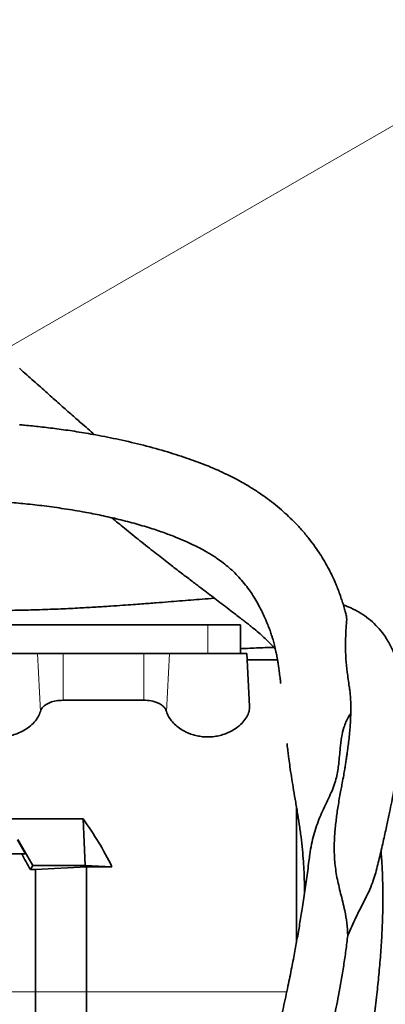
# Model space of a CAD drawing. Header units: millimetres. Extents: x 0 to 14900, y 0 to 10500.
# Tile 43 of 54: x 11425 to 11565, y 6769 to 7147. Entities that reach past the tile are written whole.
import ezdxf

# ---------------------------------------------------------------- set-up
doc = ezdxf.new("R2010")
doc.units = ezdxf.units.MM
doc.header["$LTSCALE"] = 25
doc.styles.add('SLDTEXTSTYLE0', font='TXT', dxfattribs={"width": 0.605})
doc.dimstyles.new('SLDDIMSTYLE2', dxfattribs={"dimtxt": 87.5, "dimasz": 87.5, "dimexe": 0, "dimexo": 0.0625, "dimgap": 21.875, "dimtad": 1, "dimdec": 1, "dimrnd": 1e-09, "dimzin": 12, "dimdsep": 46, "dimtxsty": 'SLDTEXTSTYLE0', "dimsah": 1, "dimcen": 0, "dimadec": 0, "dimazin": 3, "dimtfac": 1, "dimtofl": 0, "dimtmove": 0, "dimatfit": 3, "dimfxl": 1, "dimfrac": 2, "dimtolj": 1, "dimtzin": 12, "dimarcsym": 0})
doc.dimstyles.new('SLDDIMSTYLE3', dxfattribs={"dimtxt": 87.5, "dimasz": 87.5, "dimexe": 0, "dimexo": 0.0625, "dimgap": 21.875, "dimtad": 1, "dimdec": 4, "dimlfac": 25, "dimzin": 12, "dimdsep": 46, "dimtxsty": 'SLDTEXTSTYLE0', "dimsah": 1, "dimcen": 0.09, "dimadec": 1, "dimazin": 3, "dimtfac": 1, "dimtofl": 0, "dimtmove": 0, "dimatfit": 3, "dimfxl": 1, "dimfrac": 2, "dimtolj": 1, "dimtzin": 12, "dimarcsym": 0})

# ---------------------------------------------------------------- blocks, each defined once
blk = doc.blocks.new('_D_6')
at = {"color": 7, "linetype": 'Continuous', "lineweight": 0}
for q in [(12346.23, 7555.67), (10992.18, 6773.9)]:
    blk.add_line((11788.92, 7233.9), q, dxfattribs=at)
at = {"color": 7, "linetype": 'Continuous', "lineweight": 18}
blk.add_solid([(11788.92, 7233.9), (11870.95, 7266.83), (11858.45, 7288.48)], dxfattribs=at)
at = {"color": 7, "linetype": 'Continuous', "lineweight": 18, "insert": (12041.07, 7509.64), "char_height": 87.5, "attachment_point": 1, "rotation": 30, "style": 'SLDTEXTSTYLE0'}
blk.add_mtext('R920', dxfattribs=at)
blk = doc.blocks.new('_D_7')
at = {"color": 7, "linetype": 'Continuous', "lineweight": 0}
blk.add_line((12855.04, 8658.65), (10992.18, 6773.9), dxfattribs=at)
at = {"color": 7, "linetype": 'Continuous', "lineweight": 18}
blk.add_solid([(12855.04, 8658.65), (12784.64, 8605.2), (12802.42, 8587.63)], dxfattribs=at)
at = {"color": 7, "linetype": 'Continuous', "lineweight": 18, "insert": (11717.78, 7668.36), "char_height": 87.5, "attachment_point": 1, "rotation": 45.3346, "style": 'SLDTEXTSTYLE0'}
blk.add_mtext('R2650', dxfattribs=at)
blk = doc.blocks.new('_D_8')
at = {"color": 7, "linetype": 'Continuous', "lineweight": 0}
for p, q in [((12310.98, 6773.9), (13944.28, 6773.9)), ((8333.2, 6305.05), (8084.93, 6261.28))]:
    blk.add_line(p, q, dxfattribs=at)
at = {"color": 7, "linetype": 'Continuous', "lineweight": 18}
blk.add_arc((10992.18, 6773.9), 2914.6, 190, 0, dxfattribs=at)
for points in [[(13906.78, 6773.9), (13892.97, 6686.6), (13917.96, 6686.22)], [(8121.86, 6267.79), (8126.07, 6179.5), (8150.62, 6184.21)]]:
    blk.add_solid(points, dxfattribs=at)
at = {"color": 7, "linetype": 'Continuous', "lineweight": 18, "insert": (11112.52, 3971.92), "char_height": 87.5, "attachment_point": 1, "rotation": 5, "style": 'SLDTEXTSTYLE0'}
blk.add_mtext('170°', dxfattribs=at)
blk = doc.blocks.new('_D_9')
at = {"color": 7, "linetype": 'Continuous', "lineweight": 0}
for p, q in [((8333.2, 7242.75), (8085.14, 7286.49)), ((12310.98, 6773.9), (13944.07, 6773.9))]:
    blk.add_line(p, q, dxfattribs=at)
at = {"color": 7, "linetype": 'Continuous', "lineweight": 18}
blk.add_arc((10992.18, 6773.9), 2914.39, 0, 170, dxfattribs=at)
for points in [[(8122.07, 7279.98), (8150.83, 7363.56), (8126.28, 7368.27)], [(13906.57, 6773.9), (13917.75, 6861.58), (13892.75, 6861.21)]]:
    blk.add_solid(points, dxfattribs=at)
at = {"color": 7, "linetype": 'Continuous', "lineweight": 18, "insert": (11132.17, 9800.4), "char_height": 87.5, "attachment_point": 1, "rotation": 355, "style": 'SLDTEXTSTYLE0'}
blk.add_mtext('170°', dxfattribs=at)

msp = doc.modelspace()

# ---------------------------------------------------------------- linework, layer by layer
at = {"color": 7, "linetype": 'Continuous', "lineweight": 35}
for p, q in [((11497.1794306, 6914.902588), (11417.1794306, 6914.902588)), ((11509.6794306, 6914.902588), (11497.1794306, 6914.902588)), ((11509.6794306, 6903.902588), (11509.6794306, 6914.902588)), ((11402.1794306, 6903.902588), (11431.876369, 6903.902588)), ((11431.876369, 6903.902588), (11441.674328, 6903.902588)), ((11441.674328, 6903.902588), (11472.6845332, 6903.902588)), ((11472.6845332, 6903.902588), (11482.4824921, 6903.902588)), ((11482.4824921, 6903.902588), (11512.1794306, 6903.902588)), ((11513.2439869, 6883.5896428), (11512.1794306, 6903.902588)), ((11523.9324154, 6901.402588), (11512.31045, 6901.402588)), ((11472.6845332, 6885.894129), (11441.674328, 6885.894129)), ((11531.1794306, 6792.8746254), (11531.1794306, 6845.0673532)), ((11449.3704183, 6840.3420758), (11193.6794306, 6840.3420758)), ((11450.1149716, 6822.4514521), (11449.3704183, 6840.3420758)), ((11427.2887265, 6826.902588), (11424.1926267, 6832.2651902)), ((11430.0736677, 6822.4514521), (11424.3107506, 6832.4697868)), ((11425.8295157, 6826.902588), (11398.5293454, 6826.902588)), ((11427.2887265, 6826.902588), (11425.8295157, 6826.902588)), ((11429.1706863, 6820.8874425), (11430.0736677, 6822.4514521)), ((11431.1794306, 6820.8874425), (11429.1706863, 6820.8874425)), ((11450.1149716, 6822.4514521), (11430.0736677, 6822.4514521)), ((11431.1794306, 6820.8874425), (11450.6794306, 6821.9989354)), ((11431.1794306, 6773.902588), (11431.1794306, 6820.8874425)), ((11450.1149716, 6822.4514521), (11460.4052061, 6821.9989354)), ((11450.6794306, 6773.902588), (11450.6794306, 6821.9989354)), ((11450.6794306, 6821.9989354), (11460.4052061, 6821.9989354)), ((11431.1794306, 6726.9177334), (11431.1794306, 6773.902588)), ((11450.6794306, 6725.8062405), (11450.6794306, 6773.902588))]:
    msp.add_line(p, q, dxfattribs=at)
at = {"color": 8, "linetype": 'Continuous', "lineweight": 18}
for p, q in [((11497.1794306, 6903.902588), (11497.1794306, 6914.902588)), ((11433.0211821, 6881.6078078), (11431.876369, 6903.902588)), ((11441.674328, 6885.894129), (11441.674328, 6903.902588)), ((11472.6845332, 6885.894129), (11472.6845332, 6903.902588)), ((11481.3376791, 6881.6078078), (11482.4824921, 6903.902588)), ((11181.6574789, 6773.902588), (11431.1794306, 6773.902588)), ((11450.6794306, 6773.902588), (11431.1794306, 6773.902588)), ((11527.4599261, 6773.902588), (11450.6794306, 6773.902588))]:
    msp.add_line(p, q, dxfattribs=at)
at = {"color": 7, "linetype": 'Continuous', "lineweight": 18}
for radius in [2650, 920]:
    msp.add_arc((10992.1794306, 6773.902588), radius, 190, 170, dxfattribs=at)
at = {"color": 7, "linetype": 'Continuous', "lineweight": 35}
for centre, major_axis, ratio, start_param, end_param in [((11319.6824122, 6773.902588), (151.9485831, 0), 0.8390996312, 0.3867994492, 0.5481322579), ((11464.7265187, 6773.902588), (-85.07475, 146.9493494), 0.0453552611, 1.1756931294, 1.219210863)]:
    msp.add_ellipse(centre, major_axis=major_axis, ratio=ratio, start_param=start_param, end_param=end_param, dxfattribs=at)
for points, knots in [([(11453.8004249, 6987.8348916), (11452.0496305, 6989.3566769), (11449.0137721, 6991.995436), (11444.5049872, 6995.9529927), (11440.164345, 6999.781522), (11435.4045022, 7004.0040195), (11430.3335974, 7008.5298777), (11426.7933553, 7011.7015495), (11425.0302889, 7013.2913712), (11424.9794306, 7013.3372321)], [0, 0, 0, 0, 0.18151586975, 0.31474652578, 0.46416002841, 0.62840368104, 0.80578698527, 0.99439763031, 1, 1, 1, 1]), ([(11550.2218312, 6918.8918955), (11550.1609489, 6919.1133041), (11549.9352782, 6919.9339932), (11549.4929158, 6921.4476841), (11548.8947543, 6923.389191), (11548.1903687, 6925.5157121), (11547.4440279, 6927.5971859), (11546.6380391, 6929.6621967), (11545.8034551, 6931.6477543), (11544.835139, 6933.7811921), (11543.5574042, 6936.3630955), (11542.0077784, 6939.18424), (11540.2373538, 6942.0701093), (11538.2719232, 6944.9774136), (11535.9581207, 6948.0693235), (11533.215218, 6951.3380149), (11530.3416992, 6954.402344), (11527.5157657, 6957.1349746), (11524.6497709, 6959.6727971), (11521.6636238, 6962.0917878), (11518.8713769, 6964.1577828), (11516.5544701, 6965.7510086), (11514.7294785, 6966.9410314), (11512.930937, 6968.0601955), (11510.880419, 6969.2725537), (11508.3621822, 6970.6701032), (11505.3218687, 6972.2333765), (11501.232567, 6974.1642787), (11495.8347669, 6976.4449633), (11488.8120404, 6979.0273109), (11480.5593439, 6981.6423187), (11471.5247118, 6984.0882469), (11462.2859993, 6986.2187629), (11453.8047071, 6987.8816529), (11446.201352, 6989.1535971), (11439.4527522, 6990.1199559), (11433.0887883, 6990.8824812), (11428.3141343, 6991.3804559), (11425.6397223, 6991.5981953), (11424.9794306, 6991.6519535)], [0, 0, 0, 0, 0.0058005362, 0.0215006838, 0.0394489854, 0.0563361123, 0.0767277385, 0.0933030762, 0.1092275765, 0.1279068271, 0.149357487, 0.178074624, 0.204021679, 0.2275035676, 0.2579501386, 0.2909261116, 0.3222139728, 0.3498065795, 0.3760515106, 0.4042035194, 0.4303270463, 0.4472949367, 0.4611413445, 0.474146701, 0.4902603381, 0.5095578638, 0.5320467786, 0.5577273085, 0.5966777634, 0.6411971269, 0.6912850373, 0.7456330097, 0.7978001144, 0.8466818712, 0.8858836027, 0.9226776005, 0.9571624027, 0.9894237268, 1, 1, 1, 1]), ([(11194.8239865, 6939.4794879), (11195.4548889, 6939.5654839), (11202.151838, 6940.4783204), (11214.6822839, 6942.3497776), (11232.1954887, 6945.0823837), (11246.7983558, 6947.4668554), (11258.6456265, 6949.4193052), (11267.7880366, 6950.9174703), (11276.2860454, 6952.2831754), (11283.8095504, 6953.456181), (11290.1190785, 6954.4076688), (11294.8194593, 6955.0932755), (11298.1471019, 6955.5661234), (11300.3342615, 6955.8714441), (11302.0585926, 6956.1085846), (11303.6678555, 6956.3272088), (11305.6689619, 6956.5954229), (11308.5078348, 6956.9680956), (11312.1784877, 6957.4351406), (11318.1600844, 6958.1657069), (11325.9875706, 6959.0505889), (11335.402233, 6959.9960754), (11344.8733924, 6960.8321521), (11354.8289839, 6961.5900698), (11363.8524794, 6962.1574543), (11371.8120003, 6962.5528959), (11378.4936172, 6962.8089904), (11385.0302134, 6962.972586), (11390.933708, 6963.0361179), (11395.7617558, 6963.0237687), (11399.4236298, 6962.9727528), (11401.9078548, 6962.9164216), (11403.7062802, 6962.8658424), (11405.3984367, 6962.81106), (11407.5562194, 6962.7291983), (11410.241576, 6962.6080424), (11414.3011382, 6962.3889577), (11419.731284, 6962.0172783), (11426.5037291, 6961.4164873), (11433.7424129, 6960.6117107), (11441.3910831, 6959.5703895), (11448.7319465, 6958.3655748), (11455.7288674, 6957.0193731), (11462.3444633, 6955.5537655), (11468.8894207, 6953.8777244), (11475.02341, 6952.064185), (11480.3821122, 6950.254438), (11484.9282959, 6948.5272019), (11488.7301617, 6946.9221536), (11491.9091481, 6945.4391999), (11494.5066724, 6944.1093697), (11496.5680382, 6942.9617124), (11498.1927315, 6941.9924353), (11499.6051359, 6941.1004743), (11501.2480369, 6940.001254), (11503.2429653, 6938.5488307), (11505.4535139, 6936.7460814), (11507.6393269, 6934.7284837), (11509.7363061, 6932.5209654), (11511.6610656, 6930.1994953), (11513.3728458, 6927.855368), (11514.9154644, 6925.491771), (11516.3506689, 6923.0469568), (11517.6788314, 6920.5243637), (11518.6408043, 6918.5078605), (11519.3374278, 6916.9487269), (11519.9000043, 6915.6282537), (11520.5526224, 6914.0009803), (11521.2099195, 6912.216007), (11521.7740592, 6910.5188024), (11522.2849986, 6908.8299184), (11522.8162188, 6906.873432), (11523.3014722, 6904.7699115), (11523.6520078, 6903.0005273), (11523.9131382, 6901.542737), (11524.1539474, 6900.0737894), (11524.4134611, 6898.3270788), (11524.6861067, 6896.286531), (11524.9380104, 6894.2397259), (11525.0933111, 6892.8629862), (11525.157034, 6892.2980835)], [0, 0, 0, 0, 0.00403984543, 0.04288244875, 0.08044933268, 0.11670740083, 0.13707238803, 0.15698447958, 0.17583743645, 0.19210078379, 0.20573101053, 0.21675750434, 0.2226204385, 0.22736506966, 0.23099583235, 0.23386034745, 0.23789548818, 0.24409928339, 0.25246099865, 0.2619761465, 0.28339549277, 0.30398878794, 0.32422027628, 0.34634404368, 0.37071612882, 0.38540010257, 0.40082184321, 0.41677430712, 0.4307723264, 0.44210033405, 0.45073775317, 0.4566663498, 0.45973340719, 0.46359834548, 0.46872532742, 0.475119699, 0.48278822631, 0.49785808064, 0.5143931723, 0.53238283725, 0.5518827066, 0.57297830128, 0.59073500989, 0.60950867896, 0.62921571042, 0.64821898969, 0.6653676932, 0.67986360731, 0.69267265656, 0.70383720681, 0.71340059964, 0.72140243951, 0.72787603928, 0.73337547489, 0.74007209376, 0.75120813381, 0.76396232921, 0.77714481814, 0.79160743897, 0.8072505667, 0.82178682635, 0.83470980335, 0.8488164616, 0.86314446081, 0.8752919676, 0.88093902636, 0.88793225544, 0.89669088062, 0.90714436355, 0.91652771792, 0.92344840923, 0.93363825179, 0.94624276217, 0.95489132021, 0.96044124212, 0.96689612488, 0.97442604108, 0.98303314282, 0.99303817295, 1, 1, 1, 1]), ([(11460.4063489, 6955.9476201), (11462.0170852, 6954.6094808), (11465.7162178, 6951.5363802), (11471.2438823, 6947.061523), (11476.8766199, 6942.5883734), (11481.9963358, 6938.6018989), (11486.4960101, 6935.1505806), (11490.3938319, 6932.1859357), (11493.7622864, 6929.6306557), (11496.6728695, 6927.4180852), (11499.3363417, 6925.3805344), (11501.9638115, 6923.3634055), (11504.6822652, 6921.275831), (11507.1600566, 6919.3751885), (11509.2675874, 6917.7582855), (11510.9311839, 6916.4792242), (11512.418109, 6915.3246784), (11515.0250319, 6913.2647461), (11518.1945281, 6910.56122), (11521.1359541, 6907.752079), (11522.5655887, 6906.2357174), (11523.0692273, 6905.7015262)], [0, 0, 0, 0, 0.04831656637, 0.11096129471, 0.17465990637, 0.23516775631, 0.29142772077, 0.34325414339, 0.39040743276, 0.43384787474, 0.47373131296, 0.51807975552, 0.56707277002, 0.61876011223, 0.65561558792, 0.68846289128, 0.71717074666, 0.74687280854, 0.85685436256, 0.94957195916, 1, 1, 1, 1]), ([(11499.7398115, 6925.0697105), (11499.6789177, 6925.0654743), (11498.1771499, 6924.9609992), (11495.1795024, 6924.7259585), (11490.8182446, 6924.3815522), (11486.4684349, 6924.0293702), (11482.0354409, 6923.6714355), (11478.1052168, 6923.3579189), (11474.7331774, 6923.0942953), (11471.8032412, 6922.8695173), (11468.4509766, 6922.6187433), (11464.4532441, 6922.3305151), (11459.7311516, 6922.0077714), (11454.2354607, 6921.659821), (11447.9101831, 6921.3009744), (11440.6919836, 6920.9516754), (11433.2738691, 6920.6693679), (11425.7990351, 6920.4645075), (11418.3840486, 6920.3437752), (11411.4217249, 6920.297911), (11406.9668539, 6920.3468048), (11405.1798541, 6920.3664178)], [0, 0, 0, 0, 0.002898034, 0.0714715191, 0.1329062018, 0.1921506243, 0.2500244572, 0.3065457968, 0.3389067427, 0.3714085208, 0.4092115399, 0.4533372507, 0.5035386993, 0.5595930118, 0.62135235, 0.6888209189, 0.762267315, 0.8216816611, 0.8853508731, 0.954010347, 1, 1, 1, 1]), ([(11561.5710931, 6819.6889206), (11562.086884, 6821.774857), (11563.1481754, 6826.0668799), (11564.5755985, 6832.1743483), (11565.8369428, 6837.8076206), (11566.86258, 6842.6247531), (11567.7121605, 6846.8179819), (11568.3928311, 6850.3589795), (11568.9157575, 6853.227521), (11569.3014316, 6855.4429266), (11569.6200201, 6857.3487503), (11569.9239908, 6859.2471244), (11570.2325152, 6861.2756633), (11570.6109314, 6863.9231469), (11571.0406719, 6867.2578257), (11571.4709605, 6871.251989), (11571.7991304, 6875.2841342), (11571.9957088, 6879.1449386), (11572.0657824, 6883.0603412), (11571.9706083, 6887.0828693), (11571.654358, 6891.1623757), (11571.1395603, 6894.8433103), (11570.4772232, 6898.0493855), (11569.7135567, 6900.8298809), (11568.8696932, 6903.2740699), (11567.9355508, 6905.5007213), (11566.875898, 6907.6226626), (11565.6319365, 6909.7287506), (11563.9357889, 6912.1463566), (11561.6910841, 6914.7282872), (11558.8125718, 6917.3093079), (11555.5972077, 6919.5296268), (11552.3401993, 6921.2852892), (11550.133035, 6922.1412023), (11549.1552513, 6922.5203756)], [0, 0, 0, 0, 0.03229352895, 0.06644716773, 0.09676114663, 0.12335257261, 0.14631629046, 0.1682026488, 0.18548959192, 0.19818615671, 0.20923113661, 0.22135488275, 0.23457586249, 0.24896494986, 0.27451394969, 0.30392568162, 0.33647894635, 0.36853888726, 0.3996818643, 0.43942463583, 0.48063575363, 0.52276517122, 0.55976637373, 0.59204809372, 0.62242573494, 0.65201229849, 0.68127354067, 0.71254429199, 0.74614095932, 0.79591661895, 0.84701053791, 0.90176396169, 0.95648099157, 1, 1, 1, 1]), ([(11550.1763464, 6918.8790638), (11550.2435589, 6918.6573626), (11550.521294, 6917.7412496), (11550.3859904, 6915.5351614), (11550.093863, 6911.8257101), (11549.9307546, 6907.2173912), (11550.1087202, 6902.0988525), (11550.5913552, 6896.7445149), (11551.1548345, 6893.0346978), (11551.4355255, 6891.1866934)], [0, 0, 0, 0, 0.0517859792, 0.2139898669, 0.3774213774, 0.5437083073, 0.7109400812, 0.8560079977, 1, 1, 1, 1]), ([(11509.6794306, 6905.6722302), (11510.0165949, 6905.6927297), (11511.5799581, 6905.7877815), (11514.2197961, 6905.9202416), (11517.5743332, 6906.055621), (11520.3968189, 6906.1335027), (11522.0172733, 6906.1400273), (11522.6477857, 6906.1425659)], [0, 0, 0, 0, 0.06871842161, 0.31863349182, 0.57411528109, 0.83428996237, 1, 1, 1, 1]), ([(11551.4242171, 6891.1852323), (11551.4913079, 6890.7810264), (11551.6563, 6889.7869891), (11551.8371916, 6888.040438), (11551.972426, 6886.0456784), (11552.0333792, 6884.1695959), (11552.0444652, 6882.3351896), (11552.0142525, 6880.485209), (11551.9333681, 6878.3866774), (11551.7902038, 6876.0203635), (11551.5738295, 6873.3802936), (11551.2904455, 6870.6187437), (11550.9814393, 6868.0593361), (11550.6955707, 6865.9290338), (11550.4586682, 6864.2804705), (11550.2677491, 6863.0141338), (11550.1080045, 6861.9876385), (11549.9256669, 6860.8450717), (11549.660535, 6859.2354629), (11549.2621189, 6856.934043), (11548.878637, 6854.7947022), (11548.6046992, 6853.3819247), (11548.5328874, 6853.0115699)], [0, 0, 0, 0, 0.05727743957, 0.14085869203, 0.21668538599, 0.28633291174, 0.33888989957, 0.39519177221, 0.45512095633, 0.51856487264, 0.58542420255, 0.65447561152, 0.71449229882, 0.75749916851, 0.79180722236, 0.81751594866, 0.83468166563, 0.85321551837, 0.88374165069, 0.92622247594, 0.98065947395, 1, 1, 1, 1]), ([(11433.0211821, 6881.6078078), (11432.7662877, 6880.8989938), (11432.269631, 6879.5178838), (11430.7344586, 6877.4761244), (11428.8666545, 6875.7347984), (11426.7394759, 6874.3068967), (11424.6515088, 6873.2678284), (11422.4706399, 6872.5063895), (11420.2834804, 6872.0080237), (11417.984093, 6871.7749742), (11415.7299582, 6871.8129974), (11413.6041167, 6872.1038648), (11410.9365411, 6872.7566007), (11408.2338078, 6873.9160196), (11405.7681952, 6875.5283883), (11403.9674208, 6877.1301778), (11402.5817066, 6878.8275851), (11401.665225, 6880.5013383), (11401.1480884, 6882.1036766), (11401.1259451, 6883.0943447), (11401.1148742, 6883.5896428)], [0, 0, 0, 0, 0.07419087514, 0.14455946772, 0.21487635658, 0.26774437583, 0.32055686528, 0.36355339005, 0.40651344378, 0.44973442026, 0.49294648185, 0.53180386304, 0.57068259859, 0.65217623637, 0.71187745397, 0.77163796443, 0.83217730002, 0.89272938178, 0.94636857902, 1, 1, 1, 1]), ([(11441.674328, 6885.894129), (11440.7785876, 6885.8505267), (11438.9884715, 6885.7633886), (11436.5824369, 6885.0843529), (11434.628754, 6884.0361823), (11433.4601314, 6882.8173496), (11433.1426532, 6881.9425262), (11433.0211821, 6881.6078078)], [0, 0, 0, 0, 0.2033426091, 0.4063754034, 0.6182307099, 0.8539302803, 1, 1, 1, 1]), ([(11481.3376791, 6881.6078078), (11481.1995525, 6881.9814458), (11480.9316847, 6882.7060394), (11480.0679133, 6883.6744179), (11478.9617453, 6884.4713838), (11477.6189953, 6885.0914291), (11475.7998383, 6885.6436584), (11474.0580976, 6885.8783624), (11472.8818772, 6885.8918638), (11472.6845332, 6885.894129)], [0, 0, 0, 0, 0.1628204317, 0.3157565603, 0.4685228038, 0.6003102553, 0.7319803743, 0.9550321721, 1, 1, 1, 1]), ([(11513.2439869, 6883.5896428), (11513.2113103, 6882.9168888), (11513.1459488, 6881.5712105), (11512.2214336, 6879.4986637), (11510.7440941, 6877.4769631), (11508.8647744, 6875.7346347), (11506.7399204, 6874.3069354), (11504.6514141, 6873.2678202), (11502.470663, 6872.5063915), (11500.2834743, 6872.0080231), (11497.9840944, 6871.7749744), (11495.7299589, 6871.8129972), (11493.6041131, 6872.1038652), (11490.9365613, 6872.7565986), (11488.233657, 6873.9160351), (11485.7685862, 6875.5283481), (11483.9659391, 6877.1303301), (11482.5873206, 6878.827008), (11481.7379357, 6880.3385168), (11481.447008, 6881.2611045), (11481.3376791, 6881.6078078)], [0, 0, 0, 0, 0.0724825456, 0.144983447, 0.2153539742, 0.2856727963, 0.3385422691, 0.3913562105, 0.4343539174, 0.4773151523, 0.520537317, 0.5637505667, 0.6026090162, 0.6414888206, 0.722984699, 0.7826875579, 0.8424497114, 0.9029907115, 0.963544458, 1, 1, 1, 1]), ([(11552.0119173, 6880.7720957), (11551.6992281, 6880.3358374), (11551.021705, 6879.3905697), (11550.1259911, 6877.5798168), (11549.1860928, 6875.0346253), (11548.4389567, 6871.6951546), (11547.9945811, 6867.9973748), (11547.6985746, 6864.5641692), (11547.4339557, 6861.6918505), (11547.0740254, 6858.9152058), (11546.5637867, 6856.2386851), (11545.7477473, 6853.4232708), (11544.5522728, 6850.482319), (11543.072514, 6847.3919308), (11541.5480704, 6844.2382697), (11540.1187524, 6840.9931032), (11538.8660943, 6837.6821011), (11537.797197, 6834.2153505), (11536.9285243, 6830.5381371), (11536.3286335, 6827.1680758), (11536.0865658, 6824.9949555), (11535.9917243, 6824.1435324)], [0, 0, 0, 0, 0.0462549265, 0.1002234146, 0.1544294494, 0.2430707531, 0.3321956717, 0.3919807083, 0.4518288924, 0.4995794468, 0.5474732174, 0.5962339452, 0.6455960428, 0.6934121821, 0.7417863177, 0.7856181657, 0.8297663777, 0.8747157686, 0.9198995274, 0.9686168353, 1, 1, 1, 1]), ([(11527.5722015, 6869.2320555), (11527.6087094, 6868.9045233), (11527.7334484, 6867.7854199), (11527.9629589, 6865.8707326), (11528.2951737, 6863.2212843), (11528.7084639, 6860.193559), (11529.2582046, 6856.5575404), (11529.9259372, 6852.4473032), (11530.6904298, 6847.9209572), (11531.4818133, 6843.2101233), (11532.2590912, 6838.3230856), (11532.9415804, 6833.5047697), (11533.4743981, 6828.7604126), (11533.8425985, 6824.2544545), (11534.089013, 6820.0959013), (11534.254208, 6816.0883927), (11534.294786, 6813.3930472), (11534.3161361, 6811.9748893)], [0, 0, 0, 0, 0.0220744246, 0.0754233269, 0.1240504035, 0.1896314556, 0.2630283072, 0.3435352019, 0.43052578, 0.5201718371, 0.6028300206, 0.6882892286, 0.7657865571, 0.8346970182, 0.8927091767, 0.9435488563, 1, 1, 1, 1]), ([(11550.8363747, 6795.5917901), (11550.7558805, 6797.1844914), (11550.5938592, 6800.3903269), (11549.8206553, 6804.6922209), (11548.9458327, 6808.4845226), (11548.1259707, 6811.7199361), (11547.357113, 6814.8620211), (11546.7042631, 6817.923995), (11546.2020084, 6820.9564327), (11545.7698758, 6824.8408093), (11545.6144979, 6829.5109859), (11545.8637995, 6834.905235), (11546.4034187, 6840.1628309), (11547.1675473, 6845.4812053), (11547.9102661, 6849.7941564), (11548.3997645, 6852.2641057), (11548.5473609, 6853.0088592)], [0, 0, 0, 0, 0.0713915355, 0.1436989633, 0.1947902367, 0.246300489, 0.2957147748, 0.3454810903, 0.3961757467, 0.4471372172, 0.5432162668, 0.6400767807, 0.7384754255, 0.8371992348, 0.9509113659, 1, 1, 1, 1]), ([(11544.028122, 6684.0099881), (11544.3334784, 6684.7372819), (11545.1546948, 6686.6932444), (11546.2960872, 6689.8312292), (11547.4394786, 6693.2774869), (11548.6117488, 6697.2520853), (11549.6988504, 6701.558825), (11550.6495145, 6706.0320931), (11551.3711017, 6709.6563401), (11551.9663805, 6712.5891138), (11552.4542626, 6714.943449), (11552.9473002, 6717.2841035), (11553.6162289, 6720.4006338), (11554.62541, 6725.3233872), (11555.8322691, 6731.9528063), (11557.1516495, 6739.6808153), (11558.4786864, 6747.6680193), (11559.7658988, 6755.8405646), (11560.9729833, 6764.2908466), (11561.9861413, 6772.5424975), (11562.8117819, 6780.5198162), (11563.4627129, 6788.1033667), (11563.958432, 6795.7079331), (11564.2557682, 6803.0830821), (11564.3459134, 6809.733737), (11564.2871849, 6815.26461), (11564.1590449, 6819.3445915), (11564.019301, 6822.2702835), (11563.895087, 6824.3568388), (11563.7670146, 6826.2407388), (11563.6672709, 6827.4636918), (11563.6138471, 6828.1187174)], [0, 0, 0, 0, 0.0160520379, 0.0431698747, 0.0674973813, 0.0893551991, 0.1266998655, 0.1569709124, 0.1816729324, 0.2018973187, 0.2181569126, 0.2307705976, 0.250563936, 0.2823589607, 0.332437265, 0.3857999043, 0.4401802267, 0.4952433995, 0.5522047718, 0.6118553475, 0.6628304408, 0.7145115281, 0.766557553, 0.8188072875, 0.8673560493, 0.906678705, 0.9378438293, 0.9571078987, 0.9720938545, 0.9850531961, 1, 1, 1, 1]), ([(11535.9574868, 6824.1475878), (11535.8109611, 6822.9392664), (11535.3963107, 6819.5198602), (11534.5790475, 6813.6395839), (11533.5832579, 6806.9992116), (11532.5600074, 6800.6912856), (11531.5389095, 6794.7660161), (11530.432649, 6788.6996493), (11529.1763197, 6782.1733334), (11527.6848907, 6774.8531634), (11525.8838385, 6766.5414616), (11523.731663, 6757.2451789), (11521.1824129, 6746.9936323), (11518.4709288, 6736.8756951), (11515.641073, 6727.0904575), (11513.4294702, 6719.7976681), (11512.0169872, 6715.5538078), (11511.616452, 6714.3503841)], [0, 0, 0, 0, 0.037234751, 0.1053699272, 0.1723486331, 0.2273595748, 0.2816790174, 0.3353333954, 0.3920414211, 0.4570097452, 0.530364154, 0.612202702, 0.7026160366, 0.8016646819, 0.8816306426, 0.9664342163, 1, 1, 1, 1]), ([(11550.8363747, 6795.5917901), (11551.8643318, 6797.9311867), (11553.4735138, 6801.5933192), (11555.8446467, 6806.2224749), (11557.678834, 6809.7940469), (11559.3403647, 6813.2721195), (11560.6868566, 6816.5597035), (11561.2841979, 6818.6932274), (11561.5634202, 6819.6905254)], [0, 0, 0, 0, 0.2616893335, 0.4096530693, 0.5587840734, 0.711286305, 0.8650431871, 1, 1, 1, 1]), ([(11523.8002155, 6692.5232337), (11525.1272929, 6695.7061511), (11527.6023258, 6701.6423724), (11530.9784709, 6710.5870959), (11533.9229394, 6719.2323758), (11536.5739373, 6728.000699), (11539.087451, 6736.8327382), (11541.4049556, 6745.6965811), (11543.5591116, 6754.585502), (11545.5473584, 6763.5263484), (11547.5238233, 6773.3506797), (11549.039769, 6782.1255946), (11550.1564283, 6789.8246479), (11550.6096191, 6793.6685038), (11550.8363747, 6795.5917901)], [0, 0, 0, 0, 0.09825336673, 0.1832450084, 0.26846180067, 0.35408246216, 0.43984930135, 0.52479901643, 0.60981283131, 0.69507846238, 0.78047372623, 0.88997379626, 0.94494801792, 1, 1, 1, 1])]:
    msp.add_open_spline(points, degree=3, knots=knots, dxfattribs=at)

# ---------------------------------------------------------------- dimensions: what is measured, and where the dimension line sits
at = {"color": 7, "linetype": 'Continuous', "lineweight": 18}
for base, line1, line2, picture, middle in [((11246.1849076, 9677.198475), ((12260.9783047, 6773.902588), (9723.3805564, 6773.902588)), ((10086.1562978, 6933.6589114), (8382.4388851, 7234.0702588)), '_D_9', (11246.1849076, 9677.198475)), ((11246.2035346, 3870.3937934), ((10086.1562978, 6614.1462645), (8382.4388851, 6313.7349171)), ((12260.9783047, 6773.902588), (9723.3805564, 6773.902588)), '_D_8', (11246.2035346, 3870.3937934))]:
    dim = msp.add_angular_dim_2l(base=base, line1=line1, line2=line2, dimstyle='SLDDIMSTYLE3', dxfattribs=at)
    dim.commit()
    dim.dimension.update_dxf_attribs({"geometry": picture, "text_midpoint": middle, "dimtype": 162})
for mpoint, picture, middle in [((12855.0361043, 8658.6479323), '_D_7', (11923.6080174, 7716.2755102)), ((11788.9228021, 7233.902588), '_D_6', (12223.2038525, 7484.634975))]:
    dim = msp.add_radius_dim(center=(10992.1794306, 6773.902588), mpoint=mpoint, dimstyle='SLDDIMSTYLE2', dxfattribs=at)
    dim.commit()
    dim.dimension.update_dxf_attribs({"geometry": picture, "text_midpoint": middle, "dimtype": 164})

doc.saveas('drawing.dxf')
